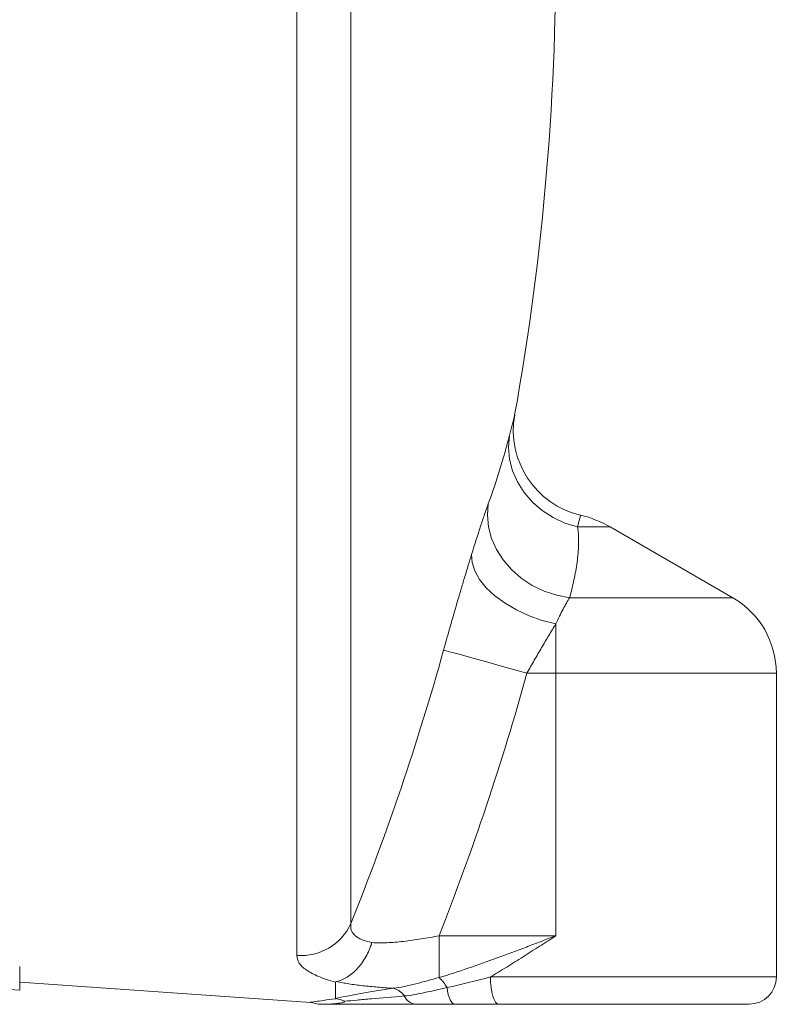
# Model space of a CAD drawing. Header units: millimetres. Extents: x -31 to 880, y -242 to 919.
# Tile 2 of 7: x 134 to 273, y -180 to 1. Entities that reach past the tile are written whole.
import ezdxf

# ---------------------------------------------------------------- set-up
doc = ezdxf.new("R2010")
doc.units = ezdxf.units.MM

msp = doc.modelspace()

# ---------------------------------------------------------------- linework, layer by layer
at = {"color": 8, "linetype": 'Continuous', "lineweight": 0}
for p, q in [((185.29, -170.85), (185.29, 200.66)), ((195.2, 194.73), (195.2, -165.03)), ((232.87, -119.05), (232.87, -109.99)), ((232.87, -119.05), (227.56, -119.05)), ((232.87, -119.05), (232.87, -167.25)), ((211.42, -167.25), (232.87, -167.25)), ((211.42, -174.92), (211.42, -167.25))]:
    msp.add_line(p, q, dxfattribs=at)
at = {"color": 7, "linetype": 'Continuous', "lineweight": 15}
for p, q in [((265.37, -105.19), (242.87, -92.2)), ((273.37, -174.81), (273.37, -119.05)), ((134.37, -174.45), (134.37, -172.92)), ((134.37, -174.45), (134.37, -175.53)), ((122.95, -176.46), (134.37, -177.26)), ((134.37, -176.76), (134.37, -175.53)), ((134.37, -175.76), (187.83, -179.49)), ((134.37, -176.76), (134.37, -177.14)), ((134.37, -177.23), (134.37, -177.14)), ((192.37, -178.75), (192.37, -175.77)), ((134.37, -177.23), (134.37, -177.26)), ((187.83, -179.47), (187.82, -179.47))]:
    msp.add_line(p, q, dxfattribs=at)
at = {"color": 8, "linetype": 'Continuous', "lineweight": 0, "flags": 128}
for points in [[(224.35, -75.39), (224.72, -73.93), (225.01, -72.81), (225.2, -72.06), (225.29, -71.69), (225.31, -71.64)], [(236.86, -92.2), (234.54, -91.49), (232.35, -90.47), (230.34, -89.17), (228.55, -87.62), (227.02, -85.86), (225.8, -83.93), (224.9, -81.87), (224.35, -79.73), (224.17, -77.55), (224.35, -75.39)], [(235.41, -105.19), (233.03, -104.74), (230.72, -103.97), (228.54, -102.92), (226.52, -101.59), (224.73, -100.03), (223.2, -98.26), (221.97, -96.34), (221.06, -94.3), (220.49, -92.19), (220.29, -90.06), (220.45, -87.97)], [(237.42, -90.05), (237.38, -90.18), (237.28, -90.59), (237.1, -91.27), (236.86, -92.2)], [(236.86, -92.2), (238.55, -92.2), (240.02, -92.2), (241.23, -92.2), (242.13, -92.2), (242.68, -92.2), (242.87, -92.2)], [(232.87, -109.99), (230.37, -109.35), (227.94, -108.49), (225.64, -107.43), (223.53, -106.2), (221.66, -104.83), (220.08, -103.36), (218.84, -101.83), (217.96, -100.27), (217.47, -98.74), (217.38, -97.26)], [(235.41, -105.19), (238.85, -105.19), (242.21, -105.19), (245.47, -105.19), (248.59, -105.19), (251.52, -105.19), (254.25, -105.19), (256.73, -105.19), (258.94, -105.19), (260.86, -105.19), (262.46, -105.19), (263.72, -105.19), (264.63, -105.19), (265.18, -105.19), (265.37, -105.19)], [(227.56, -119.05), (225.08, -118.36), (222.66, -117.68), (220.37, -117.05), (218.27, -116.46), (216.41, -115.94), (214.84, -115.51), (213.6, -115.16), (212.73, -114.92), (212.25, -114.79)], [(273.37, -119.05), (273.32, -119.05), (272.95, -119.05), (272.23, -119.05), (271.14, -119.05), (269.71, -119.05), (267.94, -119.05), (265.86, -119.05), (263.47, -119.05), (260.81, -119.05), (257.9, -119.05), (254.76, -119.05), (251.42, -119.05), (247.92, -119.05), (244.28, -119.05), (240.53, -119.05), (236.72, -119.05), (232.87, -119.05)], [(220.87, -174.81), (224.53, -174.81), (228.27, -174.81), (232.05, -174.81), (235.84, -174.81), (239.6, -174.81), (243.3, -174.81), (246.91, -174.81), (250.4, -174.81), (253.74, -174.81), (256.89, -174.81), (259.83, -174.81), (262.54, -174.81), (264.98, -174.81), (267.15, -174.81), (269.01, -174.81), (270.56, -174.81), (271.78, -174.81), (272.66, -174.81), (273.19, -174.81), (273.37, -174.81)], [(222.35, -179.81), (222.06, -179.72), (221.78, -179.43), (221.52, -178.97), (221.3, -178.35), (221.12, -177.59), (220.98, -176.73), (220.89, -175.79), (220.87, -174.81)], [(214.32, -179.81), (214.09, -179.76), (213.87, -179.6), (213.65, -179.34), (213.45, -178.99), (213.27, -178.54), (213.11, -178.02), (212.98, -177.43), (212.87, -176.78)]]:
    msp.add_lwpolyline(points, dxfattribs=at)
at = {"color": 7, "linetype": 'Continuous', "lineweight": 15, "flags": 128}
msp.add_lwpolyline([(268.37, -179.81), (268.32, -179.81), (267.96, -179.81), (267.24, -179.81), (266.16, -179.81), (264.75, -179.81), (263.01, -179.81), (260.96, -179.81), (258.63, -179.81), (256.03, -179.81), (253.19, -179.81), (250.15, -179.81), (246.93, -179.81), (243.57, -179.81), (240.09, -179.81), (236.55, -179.81), (232.96, -179.81), (229.38, -179.81), (225.83, -179.81), (222.35, -179.81)], dxfattribs=at)
at = {"color": 7, "linetype": 'Continuous', "lineweight": 15}
for centre, radius, start, end in [((-247.62, 13.27), 480.48, 349.822, 11.3177), ((241.05, -74.47), 16, 169.822, 256.8548), ((232.87, -109.52), 20, 60, 76.8548), ((257.37, -119.05), 16, 0, 60), ((268.37, -174.81), 5, 270, 0)]:
    msp.add_arc(centre, radius, start, end, dxfattribs=at)
at = {"color": 8, "linetype": 'Continuous', "lineweight": 0}
for centre, radius, start, end in [((-247.62, 13.27), 477.36, 338.0687, 344.44), ((-247.62, 13.27), 493.26, 338.5325, 344.44), ((186.07, -160.84), 10.05, 265.5342, 335.3537), ((205.79, -180.8), 8.14, 29.5375, 46.2055), ((202.16, -180.24), 3.46, 33.9253, 75.8109), ((207.32, -177.34), 2.49, 203.0954, 263.8242)]:
    msp.add_arc(centre, radius, start, end, dxfattribs=at)
for points, knots in [([(220.45, -87.97), (221.24, -85.82), (221.95, -83.67), (222.93, -80.51), (223.24, -79.46), (223.82, -77.4), (224.09, -76.38), (224.35, -75.39)], [0, 0, 0, 0, 0.5, 0.5, 0.75, 0.75, 1, 1, 1, 1]), ([(217.38, -97.26), (217.97, -95.35), (218.53, -93.62), (219.3, -91.29), (219.54, -90.56), (220.02, -89.18), (220.24, -88.54), (220.45, -87.97)], [0, 0, 0, 0, 0.5, 0.5, 0.75, 0.75, 1, 1, 1, 1]), ([(236.86, -92.2), (236.95, -92.74), (237.01, -93.27), (237.06, -94.35), (237.06, -94.89), (237.02, -96.5), (236.91, -97.58), (236.62, -99.75), (236.42, -100.84), (235.96, -103.01), (235.7, -104.1), (235.41, -105.19)], [0, 0, 0, 0, 0.125, 0.125, 0.25, 0.25, 0.5, 0.5, 0.75, 0.75, 1, 1, 1, 1]), ([(212.25, -114.79), (212.69, -113.22), (213.12, -111.68), (213.99, -108.63), (214.42, -107.13), (215.08, -104.91), (215.29, -104.17), (215.72, -102.72), (215.94, -102), (216.57, -99.9), (216.98, -98.55), (217.38, -97.26)], [0, 0, 0, 0, 0.25, 0.25, 0.5, 0.5, 0.625, 0.625, 0.75, 0.75, 1, 1, 1, 1]), ([(235.41, -105.19), (235.02, -105.79), (234.6, -106.5), (233.76, -108.11), (233.32, -109), (232.87, -109.99)], [0, 0, 0, 0, 0.5, 0.5, 1, 1, 1, 1]), ([(232.87, -109.99), (232.45, -110.67), (232.02, -111.37), (231.36, -112.46), (231.14, -112.83), (230.7, -113.58), (230.47, -113.96), (229.8, -115.11), (229.36, -115.88), (228.46, -117.45), (228.01, -118.24), (227.56, -119.05)], [0, 0, 0, 0, 0.25, 0.25, 0.375, 0.375, 0.5, 0.5, 0.75, 0.75, 1, 1, 1, 1]), ([(195.2, -165.03), (195.14, -165.44), (195.17, -165.83), (195.35, -166.38), (195.44, -166.56), (195.67, -166.89), (195.8, -167.05), (196.13, -167.34), (196.32, -167.48), (196.75, -167.74), (196.99, -167.86), (197.78, -168.19), (198.39, -168.36), (199.08, -168.5)], [0, 0, 0, 0, 0.25, 0.25, 0.375, 0.375, 0.5, 0.5, 0.625, 0.625, 0.75, 0.75, 1, 1, 1, 1]), ([(199.08, -168.5), (199.5, -168.53), (199.95, -168.55), (200.87, -168.56), (201.34, -168.55), (202.79, -168.49), (203.81, -168.4), (205.41, -168.22), (205.95, -168.16), (207.03, -168.01), (207.57, -167.93), (209.21, -167.67), (210.31, -167.47), (211.42, -167.25)], [0, 0, 0, 0, 0.125, 0.125, 0.25, 0.25, 0.5, 0.5, 0.625, 0.625, 0.75, 0.75, 1, 1, 1, 1]), ([(211.42, -174.92), (213.18, -174.4), (214.94, -173.82), (218.49, -172.62), (220.27, -171.98), (223.85, -170.67), (225.65, -170), (228.36, -168.98), (229.26, -168.63), (230.61, -168.12), (231.06, -167.94), (231.96, -167.6), (232.42, -167.43), (232.87, -167.25)], [0, 0, 0, 0, 0.25, 0.25, 0.5, 0.5, 0.75, 0.75, 0.875, 0.875, 0.9375, 0.9375, 1, 1, 1, 1]), ([(220.87, -174.81), (221.85, -174.22), (222.84, -173.62), (224.84, -172.38), (225.84, -171.75), (227.84, -170.48), (228.85, -169.84), (230.35, -168.87), (230.85, -168.55), (231.61, -168.06), (231.99, -167.82), (232.36, -167.58), (232.62, -167.42), (232.74, -167.33), (232.87, -167.25)], [0, 0, 0, 0, 0.25, 0.25, 0.5, 0.5, 0.75, 0.75, 0.875, 0.875, 0.9375, 0.96875, 0.96875, 1, 1, 1, 1]), ([(192.37, -175.77), (191.21, -175.45), (190.19, -175.11), (188.86, -174.55), (188.44, -174.36), (187.7, -173.97), (187.37, -173.77), (186.77, -173.36), (186.51, -173.15), (186.07, -172.71), (185.88, -172.49), (185.43, -171.81), (185.29, -171.34), (185.29, -170.85)], [0, 0, 0, 0, 0.25, 0.25, 0.375, 0.375, 0.5, 0.5, 0.625, 0.625, 0.75, 0.75, 1, 1, 1, 1]), ([(203, -176.89), (204.36, -176.75), (205.74, -176.44), (208.55, -175.72), (209.98, -175.31), (211.42, -174.92)], [0, 0, 0, 0, 0.5, 0.5, 1, 1, 1, 1]), ([(192.37, -178.75), (193.71, -178.48), (195.27, -178.18), (197.93, -177.71), (198.87, -177.55), (200.86, -177.22), (201.91, -177.05), (203, -176.89)], [0, 0, 0, 0, 0.5, 0.5, 0.75, 0.75, 1, 1, 1, 1]), ([(203, -176.89), (202.51, -176.86), (202.02, -176.83), (201.05, -176.76), (200.57, -176.73), (199.16, -176.61), (198.26, -176.52), (196.51, -176.32), (195.66, -176.21), (194.45, -176.02), (194.05, -175.95), (193.28, -175.81), (192.91, -175.73), (192.54, -175.66)], [0, 0, 0, 0, 0.125, 0.125, 0.25, 0.25, 0.5, 0.5, 0.75, 0.75, 0.875, 0.875, 1, 1, 1, 1]), ([(205.03, -178.31), (206.23, -178.2), (207.5, -177.95), (210.13, -177.4), (211.49, -177.08), (212.87, -176.78)], [0, 0, 0, 0, 0.5, 0.5, 1, 1, 1, 1]), ([(187.82, -179.47), (187.79, -179.47), (187.63, -179.5), (188.49, -179.37), (190.09, -179.13), (191.61, -178.92), (192.37, -178.82)], [0, 0, 0, 0, 0.075702, 0.454957, 0.725352, 1, 1, 1, 1]), ([(194.01, -179.28), (194.74, -179.21), (195.52, -179.14), (197.18, -178.99), (198.06, -178.91), (200.83, -178.66), (202.84, -178.48), (205.03, -178.31)], [0, 0, 0, 0, 0.25, 0.25, 0.5, 0.5, 1, 1, 1, 1])]:
    msp.add_open_spline(points, degree=3, knots=knots, dxfattribs=at)
at = {"color": 7, "linetype": 'Continuous', "lineweight": 15}
for points, knots in [([(192.54, -175.66), (193.23, -175.51), (193.9, -175.24), (194.88, -174.63), (195.2, -174.4), (195.82, -173.88), (196.12, -173.59), (196.55, -173.12), (196.69, -172.96), (196.97, -172.61), (197.1, -172.44), (197.49, -171.89), (197.74, -171.51), (198.19, -170.71), (198.39, -170.29), (198.68, -169.63), (198.76, -169.41), (198.93, -168.95), (199.01, -168.72), (199.08, -168.5)], [0, 0, 0, 0, 0.25, 0.25, 0.375, 0.375, 0.5, 0.5, 0.5625, 0.5625, 0.625, 0.625, 0.75, 0.75, 0.875, 0.875, 0.9375, 0.9375, 1, 1, 1, 1]), ([(192.54, -175.66), (192.47, -175.67), (192.43, -175.69), (192.38, -175.73), (192.37, -175.75), (192.37, -175.77)], [0, 0, 0, 0, 0.5, 0.5, 1, 1, 1, 1]), ([(192.37, -178.75), (192.37, -178.76), (192.37, -178.77), (192.4, -178.78), (192.41, -178.78), (192.45, -178.79), (192.47, -178.8), (192.51, -178.8)], [0, 0, 0, 0, 0.5, 0.5, 0.75, 0.75, 1, 1, 1, 1]), ([(187.82, -179.5), (187.96, -179.51), (188.43, -179.55), (188.89, -179.72), (189.21, -179.84)], [0, 0, 0, 0, 0.3042945, 1, 1, 1, 1]), ([(190.49, -179.81), (190.1, -179.81), (189.35, -179.81), (189.26, -179.81), (189.22, -179.81)], [0, 0, 0, 0, 0.53287, 1, 1, 1, 1]), ([(190.49, -179.81), (190.99, -179.81), (191.57, -179.79), (192.53, -179.7), (192.87, -179.66), (193.38, -179.58), (193.55, -179.55), (193.79, -179.48), (193.87, -179.46), (193.97, -179.42), (194.01, -179.4), (194.04, -179.37), (194.05, -179.36), (194.05, -179.33), (194.05, -179.33), (194.04, -179.31), (194.03, -179.29), (194.01, -179.28)], [0, 0, 0, 0, 0.5, 0.5, 0.75, 0.75, 0.875, 0.875, 0.9375, 0.9375, 0.96875, 0.96875, 0.984375, 0.984375, 0.992187, 0.992187, 1, 1, 1, 1]), ([(207.05, -179.81), (205.27, -179.81), (203.57, -179.81), (201.17, -179.81), (200.39, -179.81), (198.88, -179.81), (198.16, -179.81), (196.06, -179.81), (194.78, -179.81), (192.46, -179.81), (191.41, -179.81), (190.49, -179.81)], [0, 0, 0, 0, 0.25, 0.25, 0.375, 0.375, 0.5, 0.5, 0.75, 0.75, 1, 1, 1, 1]), ([(214.32, -179.81), (213.7, -179.81), (213.07, -179.81), (211.83, -179.81), (211.21, -179.81), (209.98, -179.81), (209.37, -179.81), (208.18, -179.81), (207.6, -179.81), (207.05, -179.81)], [0, 0, 0, 0, 0.25, 0.25, 0.5, 0.5, 0.75, 0.75, 1, 1, 1, 1]), ([(222.35, -179.81), (221.01, -179.81), (219.67, -179.81), (216.99, -179.81), (215.65, -179.81), (214.32, -179.81)], [0, 0, 0, 0, 0.5, 0.5, 1, 1, 1, 1])]:
    msp.add_open_spline(points, degree=3, knots=knots, dxfattribs=at)
at = {"color": 8, "linetype": 'Continuous', "lineweight": 0}
for points in [[(212.87, -176.78), (215.49, -176.19), (218.16, -175.52), (220.87, -174.81)], [(192.37, -178.82), (192.41, -178.81), (192.46, -178.81), (192.51, -178.8)]]:
    msp.add_open_spline(points, degree=3, dxfattribs=at)
at = {"color": 7, "linetype": 'Continuous', "lineweight": 15}
msp.add_open_spline([(192.51, -178.8), (193.03, -178.87), (193.53, -179.03), (194.01, -179.28)], degree=3, dxfattribs=at)

doc.saveas('drawing.dxf')
